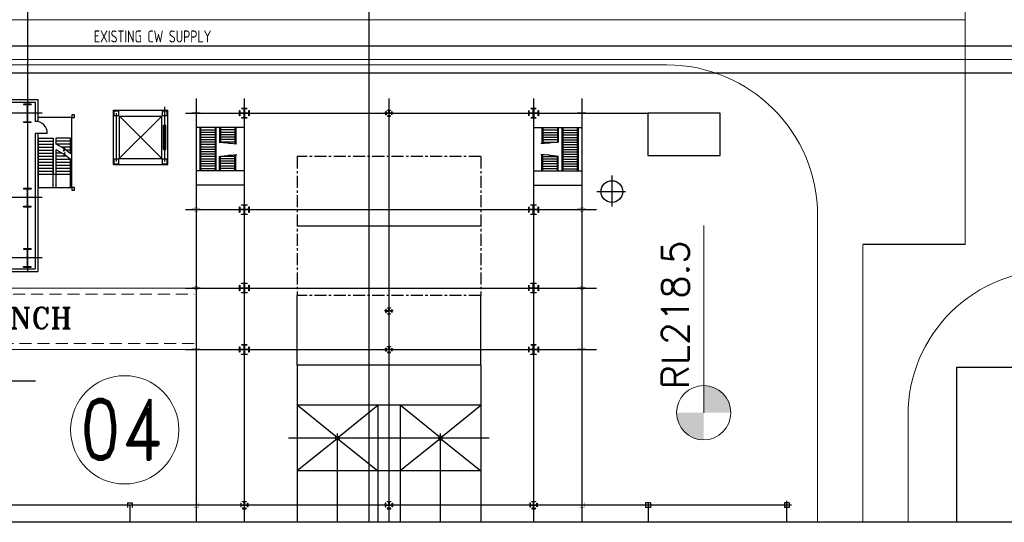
# Model space of a CAD drawing. Extents: x 18893 to 3351893, y -610358 to 406739.
# Tile 98 of 256: x 2094448 to 2176146, y -62790 to -21115. Entities that reach past the tile are written whole.
import ezdxf
from ezdxf.enums import TextEntityAlignment as Align

# ---------------------------------------------------------------- set-up
doc = ezdxf.new("R2010")
doc.units = 0
doc.header["$LTSCALE"] = 800
doc.header["$MEASUREMENT"] = 0
for name, pattern in [('CENTER', [2, 1.25, -0.25, 0.25, -0.25]), ('CONTINOUS', [0]), ('DASHED', [0.75, 0.5, -0.25]), ('HIDDEN', [0.375, 0.25, -0.125]), ('PHANTOM', [2.5, 1.25, -0.25, 0.25, -0.25, 0.25, -0.25])]:
    doc.linetypes.add(name, pattern=pattern)
doc.layers.get('0').update_dxf_attribs({"linetype": 'CONTINUOUS'})
for name, color, linetype in [('COL', 1, 'CENTER'), ('GRID', 8, 'CENTER'), ('grid-20m', 53, 'CONTINUOUS'), ('HATCH', 9, 'CONTINUOUS'), ('KEY PLAN', 251, 'CONTINUOUS'), ('WALL', 6, 'CONTINUOUS')]:
    doc.layers.add(name, color=color, linetype=linetype)
doc.styles.add('ROMAND', font='romand')
doc.styles.add('ROMANS', font='ISO9.shx', dxfattribs={"width": 0.8})
doc.styles.add('ROMANT', font='romant')
doc.styles.add('RS', font='romans.shx')
doc.styles.get("Standard").update_dxf_attribs({"font": 'ISO9'})
doc.dimstyles.get("Standard").update_dxf_attribs({"dimtxt": 0.18, "dimasz": 0.18, "dimexe": 0.18, "dimexo": 0.0625, "dimgap": 0.09, "dimtad": 0, "dimtih": 1, "dimtoh": 1, "dimdec": 4, "dimzin": 0, "dimdsep": 46, "dimtxsty": 'Standard', "dimcen": 0.09, "dimadec": 0, "dimazin": 0, "dimtfac": 1, "dimtdec": 4, "dimtofl": 0, "dimtmove": 0, "dimatfit": 3, "dimfxl": 0, "dimtolj": 1, "dimtzin": 0, "dimarcsym": 0})

# ---------------------------------------------------------------- blocks, each defined once
blk = doc.blocks.new('A$C1C927E47')
at = {"layer": 'COL'}
h = blk.add_hatch(dxfattribs=at)
h.set_pattern_fill('ANSI31', color=256, scale=100, style=0)
h.paths.add_polyline_path([(16, 0), (0, 0), (0, -710), (16, -710)])
h.paths.add_polyline_path([(16, 710), (0, 710), (0, 0), (16, 0)])
h.paths.add_polyline_path([(0, 710), (-16, 710), (-16, 0), (0, 0)])
h.paths.add_polyline_path([(0, 0), (-16, 0), (-16, -710), (0, -710)])
h.paths.add_polyline_path([(-310, -710), (-310, -760), (0, -760), (0, -710)])
h.paths.add_polyline_path([(310, -760), (310, -710), (0, -710), (0, -760)])
h.paths.add_polyline_path([(310, 710), (310, 760), (0, 760), (0, 710)])
h.paths.add_polyline_path([(-310, 760), (-310, 710), (0, 710), (0, 760)])
for p, q in [((310, 760), (-310, 760)), ((-310, 760), (-310, 710)), ((310, 710), (-310, 710)), ((-16, -710), (-16, 710)), ((16, -710), (16, 710)), ((310, 760), (310, 710)), ((-310, -710), (310, -710)), ((-310, -760), (-310, -710)), ((-310, -760), (310, -760)), ((310, -760), (310, -710))]:
    blk.add_line(p, q, dxfattribs=at)
at = {"layer": 'COL', "color": 2}
for p, q in [((44, 0), (-44, 0)), ((0, -792), (0, 792))]:
    blk.add_line(p, q, dxfattribs=at)
blk = doc.blocks.new('t_BRK')
at = {"layer": 'KEY PLAN'}
for p, q in [((0, 1.019), (0, 0.555)), ((0.175, 0.555), (-0.242, 0.375)), ((-0.242, 0.375), (0, 0.375)), ((0, 0.555), (0.175, 0.555)), ((0, 0.375), (0, -0.062))]:
    blk.add_line(p, q, dxfattribs=at)

msp = doc.modelspace()

# ---------------------------------------------------------------- hatches: boundary and pattern name
at = {"layer": 'KEY PLAN', "lineweight": 15}
h = msp.add_hatch(color=256, dxfattribs=at)
h.paths.add_polyline_path([(2151207.83, -53706.64), (2148957.83, -53706.64, 0.41421356), (2151207.83, -55956.64)])
h.paths.add_polyline_path([(2151207.83, -53706.64), (2153457.83, -53706.64, 0.41421356), (2151207.83, -51456.64)])

# ---------------------------------------------------------------- linework, layer by layer
at = {"color": 8, "linetype": 'HIDDEN', "ltscale": 10000}
for p, q in [((2051307.97, -23277.67), (2201338.64, -23277.67)), ((2051307.97, -25527.67), (2201338.64, -25527.67))]:
    msp.add_line(p, q, dxfattribs=at)
at = {"linetype": 'CONTINOUS', "lineweight": 15}
msp.add_lwpolyline([(2201338.64, -62789.76), (1958909.84, -62789.76), (1958909.84, 80115.86)], dxfattribs=at)
at = {"layer": 'GRID', "linetype": 'CENTER', "ltscale": 5000}
for p, q in [((2095084.97, 25178.7), (2095084.97, -42053.69)), ((2096299.62, -28864.67), (2072965.09, -28864.67)), ((2096299.62, -35864.67), (2072965.09, -35864.67)), ((2096299.62, -40864.79), (2072965.09, -40864.72))]:
    msp.add_line(p, q, dxfattribs=at)
at = {"layer": 'grid-20m', "linetype": 'PHANTOM', "ltscale": 12000}
msp.add_line((2123407.97, 80115.86), (2123407.97, -62789.76), dxfattribs=at)
at = {"layer": 'KEY PLAN', "linetype": 'CONTINOUS', "lineweight": 15}
for p, q in [((2172907.97, 80115.86), (2172907.97, -39752.67)), ((2069601.23, -21114.67), (2172907.97, -21114.67)), ((2046807.97, -24402.67), (2201338.64, -24402.67)), ((2148157.97, -24864.25), (2076584.97, -24864.25)), ((2160657.97, -37364.25), (2160657.97, -62789.76)), ((2164407.97, -39752.67), (2164407.97, -62789.76)), ((2168157.97, -53891.4), (2168157.97, -62789.76))]:
    msp.add_line(p, q, dxfattribs=at)
at = {"layer": 'KEY PLAN', "ltscale": 5000}
for p, q in [((2109084.97, -27653.84), (2109084.97, -62789.76)), ((2113084.97, -27653.84), (2113084.97, -62789.76)), ((2137084.97, -27653.84), (2137084.97, -62789.76)), ((2141084.97, -27653.84), (2141084.97, -62789.76)), ((2108214, -28864.67), (2146578.72, -28864.67)), ((2108214, -36864.67), (2142321.75, -36864.67)), ((2117464.97, -38217.67), (2132704.97, -38217.67)), ((2117464.97, -38217.67), (2132704.97, -38217.67)), ((2108214, -43364.67), (2142321.75, -43364.67)), ((2108214, -48464.67), (2142321.75, -48464.67)), ((2120814.97, -62789.76), (2120814.97, -55433.37)), ((2129354.97, -62789.76), (2129354.97, -55433.37)), ((2133405.08, -55804.19), (2116764.87, -55804.19)), ((2158475.5, -61364.67), (2091755.06, -61364.67)), ((2103584.97, -61364.67), (2103584.97, -62789.76))]:
    msp.add_line(p, q, dxfattribs=at)
at = {"layer": 'KEY PLAN', "ltscale": 7500}
msp.add_line((2125084.97, -27653.84), (2125084.97, -62789.76), dxfattribs=at)
at = {"layer": 'KEY PLAN'}
for p, q in [((2106484.97, -32864.67), (2106484.97, -28347.51)), ((2137084.97, -28379.45), (2137084.97, -29351.61)), ((2141084.97, -28479.26), (2141084.97, -29239.3)), ((2102234.97, -28614.67), (2106734.97, -28614.67)), ((2102234.97, -33114.67), (2102234.97, -28614.67)), ((2102284.97, -29064.67), (2102284.97, -28664.67)), ((2102284.97, -28664.67), (2102684.97, -28664.67)), ((2102284.97, -29064.67), (2102684.97, -29064.67)), ((2102484.97, -32864.67), (2102484.97, -28864.67)), ((2102684.97, -29064.67), (2102684.97, -28664.67)), ((2102734.97, -29114.67), (2106234.97, -29114.67)), ((2102734.97, -32614.67), (2102734.97, -29114.67)), ((2106234.97, -32614.67), (2106234.97, -29114.67)), ((2106284.97, -29064.67), (2106284.97, -28664.67)), ((2106284.97, -28664.67), (2106684.97, -28664.67)), ((2106284.97, -29064.67), (2106684.97, -29064.67)), ((2106684.97, -29064.67), (2106684.97, -28664.67)), ((2106734.97, -33114.67), (2106734.97, -28614.67)), ((2109416.91, -28864.67), (2108740.56, -28864.67)), ((2113520.8, -28864.67), (2112629.88, -28864.67)), ((2125449.12, -28864.67), (2124716.07, -28864.67)), ((2137520.8, -28864.67), (2136629.88, -28864.67)), ((2141416.91, -28864.67), (2140740.56, -28864.67)), ((2102284.97, -33064.67), (2102284.97, -32664.67)), ((2102284.97, -32664.67), (2102684.97, -32664.67)), ((2102684.97, -33064.67), (2102684.97, -32664.67)), ((2102734.97, -32614.67), (2106234.97, -32614.67)), ((2106284.97, -33064.67), (2106284.97, -32664.67)), ((2106284.97, -32664.67), (2106684.97, -32664.67)), ((2106684.97, -33064.67), (2106684.97, -32664.67)), ((2102234.97, -33114.67), (2106734.97, -33114.67)), ((2102284.97, -33064.67), (2102684.97, -33064.67)), ((2106284.97, -33064.67), (2106684.97, -33064.67)), ((2143584.97, -34026.51), (2143584.97, -36601)), ((2142325.07, -35364.67), (2144726.6, -35364.67)), ((2137084.97, -36379.45), (2137084.97, -37351.61)), ((2141084.97, -36479.26), (2141084.97, -37239.3)), ((2109416.91, -36864.67), (2108740.56, -36864.67)), ((2113520.8, -36864.67), (2112629.88, -36864.67)), ((2137520.8, -36864.67), (2136629.88, -36864.67)), ((2141416.91, -36864.67), (2140740.56, -36864.67)), ((2137084.97, -42879.45), (2137084.97, -43851.61)), ((2141084.97, -42979.26), (2141084.97, -43739.3)), ((2109416.91, -43364.67), (2108740.56, -43364.67)), ((2113520.8, -43364.67), (2112629.88, -43364.67)), ((2117464.97, -49762.67), (2117464.97, -43970.67)), ((2132704.97, -49762.67), (2132704.97, -43970.67)), ((2137520.8, -43364.67), (2136629.88, -43364.67)), ((2141416.91, -43364.67), (2140740.56, -43364.67)), ((2125449.12, -45264.67), (2124716.07, -45264.67)), ((2137084.97, -47979.45), (2137084.97, -48951.61)), ((2141084.97, -48079.26), (2141084.97, -48839.3)), ((2109416.91, -48464.67), (2108740.56, -48464.67)), ((2113520.8, -48464.67), (2112629.88, -48464.67)), ((2125449.12, -48464.67), (2124716.07, -48464.67)), ((2137520.8, -48464.67), (2136629.88, -48464.67)), ((2141416.91, -48464.67), (2140740.56, -48464.67)), ((2103384.97, -61164.67), (2103384.97, -61564.67)), ((2103384.97, -61164.67), (2103784.97, -61164.67)), ((2103784.97, -61164.67), (2103784.97, -61564.67)), ((2109084.97, -60979.26), (2109084.97, -61739.3)), ((2113084.97, -60938.88), (2113084.97, -61774.04)), ((2137084.97, -60938.88), (2137084.97, -61774.04)), ((2146384.97, -61164.67), (2146384.97, -61564.67)), ((2146784.97, -61164.67), (2146384.97, -61164.67)), ((2146584.97, -61164.67), (2146584.97, -62789.76)), ((2146784.97, -61164.67), (2146784.97, -61564.67)), ((2158298.49, -61164.67), (2157898.49, -61164.67)), ((2157898.49, -61164.67), (2157898.49, -61564.67)), ((2158084.97, -61004.63), (2158084.97, -62789.76)), ((2158298.49, -61164.67), (2158298.49, -61564.67)), ((2109416.91, -61364.67), (2108740.56, -61364.67)), ((2113449.12, -61364.67), (2112716.07, -61364.67)), ((2137449.12, -61364.67), (2136716.07, -61364.67)), ((2141416.91, -61364.67), (2140740.56, -61364.67)), ((2146784.97, -61564.67), (2146384.97, -61564.67)), ((2158298.49, -61564.67), (2157898.49, -61564.67))]:
    msp.add_line(p, q, dxfattribs=at)
at = {"layer": 'KEY PLAN', "linetype": 'Continuous'}
for p, q in [((2106228.72, -29114.67), (2102734.97, -32608.42)), ((2106228.72, -32614.67), (2102734.97, -29120.92)), ((2106378.72, -31864.67), (2106378.72, -29864.67)), ((2106378.72, -29864.67), (2106578.72, -29864.67)), ((2106578.72, -31864.67), (2106578.72, -29864.67)), ((2106378.72, -31864.67), (2106578.72, -31864.67))]:
    msp.add_line(p, q, dxfattribs=at)
at = {"layer": 'KEY PLAN', "linetype": 'ByBlock'}
for p, q in [((2113084.97, -30064.67), (2109084.97, -30064.67)), ((2109384.97, -30064.67), (2109384.97, -33644.67)), ((2109459.97, -30064.67), (2109459.97, -33644.67)), ((2110659.97, -30064.67), (2110659.97, -33644.67)), ((2110734.97, -30064.67), (2110734.97, -33644.67)), ((2111034.97, -30064.67), (2111034.97, -31258.67)), ((2111109.97, -30064.67), (2111109.97, -31266.9)), ((2112309.97, -30064.67), (2112309.97, -31398.6)), ((2112384.97, -30064.67), (2112384.97, -31406.84)), ((2137084.97, -30064.67), (2141084.97, -30064.67)), ((2137784.97, -30064.67), (2137784.97, -31406.84)), ((2137859.97, -30064.67), (2137859.97, -31398.6)), ((2139059.97, -30064.67), (2139059.97, -31266.9)), ((2139134.97, -30064.67), (2139134.97, -31258.67)), ((2139434.97, -30064.67), (2139434.97, -33644.67)), ((2139509.97, -30064.67), (2139509.97, -33644.67)), ((2140709.97, -30064.67), (2140709.97, -33644.67)), ((2140784.97, -30064.67), (2140784.97, -33644.67)), ((2110659.97, -30270.67), (2109459.97, -30270.67)), ((2110659.97, -30470.67), (2109459.97, -30470.67)), ((2110659.97, -30670.67), (2109459.97, -30670.67)), ((2110659.97, -30870.67), (2109459.97, -30870.67)), ((2112309.97, -30258.67), (2111109.97, -30258.67)), ((2112309.97, -30458.67), (2111109.97, -30458.67)), ((2112309.97, -30658.67), (2111109.97, -30658.67)), ((2112309.97, -30858.67), (2111109.97, -30858.67)), ((2137859.97, -30258.67), (2139059.97, -30258.67)), ((2137859.97, -30458.67), (2139059.97, -30458.67)), ((2137859.97, -30658.67), (2139059.97, -30658.67)), ((2137859.97, -30858.67), (2139059.97, -30858.67)), ((2139509.97, -30270.67), (2140709.97, -30270.67)), ((2139509.97, -30470.67), (2140709.97, -30470.67)), ((2139509.97, -30670.67), (2140709.97, -30670.67)), ((2139509.97, -30870.67), (2140709.97, -30870.67)), ((2110659.97, -31070.67), (2109459.97, -31070.67)), ((2110659.97, -31270.67), (2109459.97, -31270.67)), ((2110659.97, -31470.67), (2109459.97, -31470.67)), ((2110659.97, -31670.67), (2109459.97, -31670.67)), ((2112309.97, -31058.67), (2111109.97, -31058.67)), ((2112309.97, -31258.67), (2111109.97, -31258.67)), ((2137859.97, -31058.67), (2139059.97, -31058.67)), ((2137859.97, -31258.67), (2139059.97, -31258.67)), ((2139509.97, -31070.67), (2140709.97, -31070.67)), ((2139509.97, -31270.67), (2140709.97, -31270.67)), ((2139509.97, -31470.67), (2140709.97, -31470.67)), ((2139509.97, -31670.67), (2140709.97, -31670.67)), ((2110659.97, -31870.67), (2109459.97, -31870.67)), ((2110659.97, -32070.67), (2109459.97, -32070.67)), ((2110659.97, -32270.67), (2109459.97, -32270.67)), ((2110659.97, -32470.67), (2109459.97, -32470.67)), ((2110659.97, -32670.67), (2109459.97, -32670.67)), ((2111034.97, -33644.67), (2111034.97, -32450.67)), ((2111109.97, -33644.67), (2111109.97, -32442.44)), ((2112309.97, -32450.67), (2111109.97, -32450.67)), ((2112309.97, -32650.67), (2111109.97, -32650.67)), ((2112309.97, -33644.67), (2112309.97, -32310.73)), ((2112384.97, -33644.67), (2112384.97, -32302.5)), ((2137784.97, -33644.67), (2137784.97, -32302.5)), ((2137859.97, -33644.67), (2137859.97, -32310.73)), ((2137859.97, -32450.67), (2139059.97, -32450.67)), ((2137859.97, -32650.67), (2139059.97, -32650.67)), ((2139059.97, -33644.67), (2139059.97, -32442.44)), ((2139134.97, -33644.67), (2139134.97, -32450.67)), ((2139509.97, -31870.67), (2140709.97, -31870.67)), ((2139509.97, -32070.67), (2140709.97, -32070.67)), ((2139509.97, -32270.67), (2140709.97, -32270.67)), ((2139509.97, -32470.67), (2140709.97, -32470.67)), ((2139509.97, -32670.67), (2140709.97, -32670.67)), ((2110659.97, -32870.67), (2109459.97, -32870.67)), ((2110659.97, -33070.67), (2109459.97, -33070.67)), ((2110659.97, -33270.67), (2109459.97, -33270.67)), ((2110659.97, -33470.67), (2109459.97, -33470.67)), ((2112309.97, -32850.67), (2111109.97, -32850.67)), ((2112309.97, -33050.67), (2111109.97, -33050.67)), ((2112309.97, -33250.67), (2111109.97, -33250.67)), ((2112309.97, -33450.67), (2111109.97, -33450.67)), ((2137859.97, -32850.67), (2139059.97, -32850.67)), ((2137859.97, -33050.67), (2139059.97, -33050.67)), ((2137859.97, -33250.67), (2139059.97, -33250.67)), ((2137859.97, -33450.67), (2139059.97, -33450.67)), ((2139509.97, -32870.67), (2140709.97, -32870.67)), ((2139509.97, -33070.67), (2140709.97, -33070.67)), ((2139509.97, -33270.67), (2140709.97, -33270.67)), ((2139509.97, -33470.67), (2140709.97, -33470.67)), ((2113084.97, -33644.67), (2109084.97, -33644.67)), ((2137084.97, -33644.67), (2141084.97, -33644.67)), ((2113084.97, -34844.67), (2109084.97, -34844.67)), ((2137084.97, -34844.67), (2141084.97, -34844.67)), ((2117464.97, -49762.67), (2117464.97, -58525.67)), ((2132704.97, -49762.67), (2117464.97, -49762.67)), ((2132704.97, -49762.67), (2132704.97, -58525.67)), ((2117464.97, -58525.67), (2117464.97, -62789.76)), ((2126004.97, -58525.67), (2124164.97, -58525.67)), ((2124164.97, -58525.67), (2124164.97, -62789.76)), ((2126004.97, -58525.67), (2126004.97, -62789.76)), ((2132704.97, -58525.67), (2132704.97, -62789.76))]:
    msp.add_line(p, q, dxfattribs=at)
at = {"layer": 'KEY PLAN', "linetype": 'CENTER'}
for p, q in [((2117464.97, -32464.67), (2117464.97, -43970.67)), ((2132704.97, -32464.67), (2117464.97, -32464.67)), ((2132704.97, -32464.67), (2132704.97, -43970.67)), ((2132704.97, -43970.67), (2117464.97, -43970.67))]:
    msp.add_line(p, q, dxfattribs=at)
at = {"layer": 'KEY PLAN', "lineweight": 15}
for p, q in [((2151224.27, -53706.64), (2151224.27, -38178.19)), ((2063907.97, -43379.77), (2108930.37, -43365)), ((2108934.98, -48465), (2063907.97, -48465.28))]:
    msp.add_line(p, q, dxfattribs=at)
at = {"layer": 'KEY PLAN', "linetype": 'CENTER', "ltscale": 5000}
msp.add_line((2172907.97, -39752.67), (2164407.97, -39752.67), dxfattribs=at)
at = {"layer": 'KEY PLAN', "linetype": 'DASHED', "lineweight": 15, "ltscale": 2.5}
for p, q in [((2063908.16, -43879.77), (2108930.56, -43865)), ((2108934.98, -47965), (2063907.97, -47965.28))]:
    msp.add_line(p, q, dxfattribs=at)
at = {"layer": 'KEY PLAN', "ltscale": 0.15}
for p, q in [((2172218.78, -62789.76), (2172218.78, -49936.02)), ((2172218.78, -49936.02), (2180699.94, -49936.02))]:
    msp.add_line(p, q, dxfattribs=at)
at = {"layer": 'KEY PLAN', "ltscale": 0.1}
for p, q in [((2132704.97, -53084.11), (2117464.97, -53084.11)), ((2120674.97, -55664.19), (2117464.97, -53084.11)), ((2120954.97, -55664.19), (2124164.97, -53084.11)), ((2124164.97, -53084.11), (2124164.97, -58525.67)), ((2126004.97, -53084.11), (2126004.97, -58525.67)), ((2129214.97, -55664.19), (2126004.97, -53084.11)), ((2129494.97, -55664.19), (2132704.97, -53084.11)), ((2120674.97, -55944.19), (2117464.97, -58525.67)), ((2120954.97, -55944.19), (2124164.97, -58525.67)), ((2129214.97, -55944.19), (2126004.97, -58525.67)), ((2129494.97, -55944.19), (2132704.97, -58525.67)), ((2124164.97, -58525.67), (2117464.97, -58525.67)), ((2132704.97, -58525.67), (2126004.97, -58525.67))]:
    msp.add_line(p, q, dxfattribs=at)
at = {"layer": 'KEY PLAN'}
for points in [[(1958633.54, 160926.33), (2201338.64, 160249.93), (2201338.64, -62789.76), (1958633.54, -62789.76)], [(2146578.72, -28864.67), (2146578.72, -32364.67), (2152578.72, -32364.67), (2152578.72, -28864.67)]]:
    msp.add_lwpolyline(points, close=True, dxfattribs=at)
for points in [[(2113484.97, -28639.67), (2113484.97, -29089.67), (2113464.97, -29089.67), (2113464.97, -28882.67), (2113102.97, -28882.67), (2113102.97, -29244.67), (2113309.97, -29244.67), (2113309.97, -29264.67), (2112859.97, -29264.67), (2112859.97, -29244.67), (2113066.97, -29244.67), (2113066.97, -28882.67), (2112704.97, -28882.67), (2112704.97, -29089.67), (2112684.97, -29089.67), (2112684.97, -28639.67), (2112704.97, -28639.67), (2112704.97, -28846.67), (2113066.97, -28846.67), (2113066.97, -28484.67), (2112859.97, -28484.67), (2112859.97, -28464.67), (2113309.97, -28464.67), (2113309.97, -28484.67), (2113102.97, -28484.67), (2113102.97, -28846.67), (2113464.97, -28846.67), (2113464.97, -28639.67), (2113484.97, -28639.67)], [(2137484.97, -28639.67), (2137484.97, -29089.67), (2137464.97, -29089.67), (2137464.97, -28882.67), (2137102.97, -28882.67), (2137102.97, -29244.67), (2137309.97, -29244.67), (2137309.97, -29264.67), (2136859.97, -29264.67), (2136859.97, -29244.67), (2137066.97, -29244.67), (2137066.97, -28882.67), (2136704.97, -28882.67), (2136704.97, -29089.67), (2136684.97, -29089.67), (2136684.97, -28639.67), (2136704.97, -28639.67), (2136704.97, -28846.67), (2137066.97, -28846.67), (2137066.97, -28484.67), (2136859.97, -28484.67), (2136859.97, -28464.67), (2137309.97, -28464.67), (2137309.97, -28484.67), (2137102.97, -28484.67), (2137102.97, -28846.67), (2137464.97, -28846.67), (2137464.97, -28639.67), (2137484.97, -28639.67)], [(2125076.97, -28856.67), (2124854.97, -28856.67), (2124854.97, -28739.67), (2124834.97, -28739.67), (2124834.97, -28989.67), (2124854.97, -28989.67), (2124854.97, -28872.67), (2125076.97, -28872.67)], [(2125076.97, -28872.67), (2124854.97, -28872.67), (2124854.97, -28989.67), (2124834.97, -28989.67), (2124834.97, -28739.67), (2124854.97, -28739.67), (2124854.97, -28856.67), (2125076.97, -28856.67)], [(2125076.97, -28856.67), (2124854.97, -28856.67), (2124854.97, -28739.67), (2124834.97, -28739.67), (2124834.97, -28989.67), (2124854.97, -28989.67), (2124854.97, -28872.67), (2125076.97, -28872.67)], [(2125076.97, -28856.67), (2125076.97, -28634.67), (2124959.97, -28634.67), (2124959.97, -28614.67), (2125209.97, -28614.67), (2125209.97, -28634.67), (2125092.97, -28634.67), (2125092.97, -28856.67)], [(2125076.97, -28872.67), (2125076.97, -29094.67), (2124959.97, -29094.67), (2124959.97, -29114.67), (2125209.97, -29114.67), (2125209.97, -29094.67), (2125092.97, -29094.67), (2125092.97, -28872.67)], [(2125092.97, -28856.67), (2125314.97, -28856.67), (2125314.97, -28739.67), (2125334.97, -28739.67), (2125334.97, -28989.67), (2125314.97, -28989.67), (2125314.97, -28872.67), (2125092.97, -28872.67)], [(2113484.97, -36639.67), (2113484.97, -37089.67), (2113464.97, -37089.67), (2113464.97, -36882.67), (2113102.97, -36882.67), (2113102.97, -37244.67), (2113309.97, -37244.67), (2113309.97, -37264.67), (2112859.97, -37264.67), (2112859.97, -37244.67), (2113066.97, -37244.67), (2113066.97, -36882.67), (2112704.97, -36882.67), (2112704.97, -37089.67), (2112684.97, -37089.67), (2112684.97, -36639.67), (2112704.97, -36639.67), (2112704.97, -36846.67), (2113066.97, -36846.67), (2113066.97, -36484.67), (2112859.97, -36484.67), (2112859.97, -36464.67), (2113309.97, -36464.67), (2113309.97, -36484.67), (2113102.97, -36484.67), (2113102.97, -36846.67), (2113464.97, -36846.67), (2113464.97, -36639.67), (2113484.97, -36639.67)], [(2137484.97, -36639.67), (2137484.97, -37089.67), (2137464.97, -37089.67), (2137464.97, -36882.67), (2137102.97, -36882.67), (2137102.97, -37244.67), (2137309.97, -37244.67), (2137309.97, -37264.67), (2136859.97, -37264.67), (2136859.97, -37244.67), (2137066.97, -37244.67), (2137066.97, -36882.67), (2136704.97, -36882.67), (2136704.97, -37089.67), (2136684.97, -37089.67), (2136684.97, -36639.67), (2136704.97, -36639.67), (2136704.97, -36846.67), (2137066.97, -36846.67), (2137066.97, -36484.67), (2136859.97, -36484.67), (2136859.97, -36464.67), (2137309.97, -36464.67), (2137309.97, -36484.67), (2137102.97, -36484.67), (2137102.97, -36846.67), (2137464.97, -36846.67), (2137464.97, -36639.67), (2137484.97, -36639.67)], [(2113484.97, -43139.67), (2113484.97, -43589.67), (2113464.97, -43589.67), (2113464.97, -43382.67), (2113102.97, -43382.67), (2113102.97, -43744.67), (2113309.97, -43744.67), (2113309.97, -43764.67), (2112859.97, -43764.67), (2112859.97, -43744.67), (2113066.97, -43744.67), (2113066.97, -43382.67), (2112704.97, -43382.67), (2112704.97, -43589.67), (2112684.97, -43589.67), (2112684.97, -43139.67), (2112704.97, -43139.67), (2112704.97, -43346.67), (2113066.97, -43346.67), (2113066.97, -42984.67), (2112859.97, -42984.67), (2112859.97, -42964.67), (2113309.97, -42964.67), (2113309.97, -42984.67), (2113102.97, -42984.67), (2113102.97, -43346.67), (2113464.97, -43346.67), (2113464.97, -43139.67), (2113484.97, -43139.67)], [(2137484.97, -43139.67), (2137484.97, -43589.67), (2137464.97, -43589.67), (2137464.97, -43382.67), (2137102.97, -43382.67), (2137102.97, -43744.67), (2137309.97, -43744.67), (2137309.97, -43764.67), (2136859.97, -43764.67), (2136859.97, -43744.67), (2137066.97, -43744.67), (2137066.97, -43382.67), (2136704.97, -43382.67), (2136704.97, -43589.67), (2136684.97, -43589.67), (2136684.97, -43139.67), (2136704.97, -43139.67), (2136704.97, -43346.67), (2137066.97, -43346.67), (2137066.97, -42984.67), (2136859.97, -42984.67), (2136859.97, -42964.67), (2137309.97, -42964.67), (2137309.97, -42984.67), (2137102.97, -42984.67), (2137102.97, -43346.67), (2137464.97, -43346.67), (2137464.97, -43139.67), (2137484.97, -43139.67)], [(2125076.97, -45256.67), (2124854.97, -45256.67), (2124854.97, -45139.67), (2124834.97, -45139.67), (2124834.97, -45389.67), (2124854.97, -45389.67), (2124854.97, -45272.67), (2125076.97, -45272.67)], [(2125076.97, -45272.67), (2124854.97, -45272.67), (2124854.97, -45389.67), (2124834.97, -45389.67), (2124834.97, -45139.67), (2124854.97, -45139.67), (2124854.97, -45256.67), (2125076.97, -45256.67)], [(2125076.97, -45256.67), (2124854.97, -45256.67), (2124854.97, -45139.67), (2124834.97, -45139.67), (2124834.97, -45389.67), (2124854.97, -45389.67), (2124854.97, -45272.67), (2125076.97, -45272.67)], [(2125076.97, -45256.67), (2125076.97, -45034.67), (2124959.97, -45034.67), (2124959.97, -45014.67), (2125209.97, -45014.67), (2125209.97, -45034.67), (2125092.97, -45034.67), (2125092.97, -45256.67)], [(2125076.97, -45272.67), (2125076.97, -45494.67), (2124959.97, -45494.67), (2124959.97, -45514.67), (2125209.97, -45514.67), (2125209.97, -45494.67), (2125092.97, -45494.67), (2125092.97, -45272.67)], [(2125092.97, -45256.67), (2125314.97, -45256.67), (2125314.97, -45139.67), (2125334.97, -45139.67), (2125334.97, -45389.67), (2125314.97, -45389.67), (2125314.97, -45272.67), (2125092.97, -45272.67)], [(2113484.97, -48239.67), (2113484.97, -48689.67), (2113464.97, -48689.67), (2113464.97, -48482.67), (2113102.97, -48482.67), (2113102.97, -48844.67), (2113309.97, -48844.67), (2113309.97, -48864.67), (2112859.97, -48864.67), (2112859.97, -48844.67), (2113066.97, -48844.67), (2113066.97, -48482.67), (2112704.97, -48482.67), (2112704.97, -48689.67), (2112684.97, -48689.67), (2112684.97, -48239.67), (2112704.97, -48239.67), (2112704.97, -48446.67), (2113066.97, -48446.67), (2113066.97, -48084.67), (2112859.97, -48084.67), (2112859.97, -48064.67), (2113309.97, -48064.67), (2113309.97, -48084.67), (2113102.97, -48084.67), (2113102.97, -48446.67), (2113464.97, -48446.67), (2113464.97, -48239.67), (2113484.97, -48239.67)], [(2137484.97, -48239.67), (2137484.97, -48689.67), (2137464.97, -48689.67), (2137464.97, -48482.67), (2137102.97, -48482.67), (2137102.97, -48844.67), (2137309.97, -48844.67), (2137309.97, -48864.67), (2136859.97, -48864.67), (2136859.97, -48844.67), (2137066.97, -48844.67), (2137066.97, -48482.67), (2136704.97, -48482.67), (2136704.97, -48689.67), (2136684.97, -48689.67), (2136684.97, -48239.67), (2136704.97, -48239.67), (2136704.97, -48446.67), (2137066.97, -48446.67), (2137066.97, -48084.67), (2136859.97, -48084.67), (2136859.97, -48064.67), (2137309.97, -48064.67), (2137309.97, -48084.67), (2137102.97, -48084.67), (2137102.97, -48446.67), (2137464.97, -48446.67), (2137464.97, -48239.67), (2137484.97, -48239.67)], [(2125076.97, -48456.67), (2124854.97, -48456.67), (2124854.97, -48339.67), (2124834.97, -48339.67), (2124834.97, -48589.67), (2124854.97, -48589.67), (2124854.97, -48472.67), (2125076.97, -48472.67)], [(2125076.97, -48472.67), (2124854.97, -48472.67), (2124854.97, -48589.67), (2124834.97, -48589.67), (2124834.97, -48339.67), (2124854.97, -48339.67), (2124854.97, -48456.67), (2125076.97, -48456.67)], [(2125076.97, -48456.67), (2124854.97, -48456.67), (2124854.97, -48339.67), (2124834.97, -48339.67), (2124834.97, -48589.67), (2124854.97, -48589.67), (2124854.97, -48472.67), (2125076.97, -48472.67)], [(2125076.97, -48456.67), (2125076.97, -48234.67), (2124959.97, -48234.67), (2124959.97, -48214.67), (2125209.97, -48214.67), (2125209.97, -48234.67), (2125092.97, -48234.67), (2125092.97, -48456.67)], [(2125076.97, -48472.67), (2125076.97, -48694.67), (2124959.97, -48694.67), (2124959.97, -48714.67), (2125209.97, -48714.67), (2125209.97, -48694.67), (2125092.97, -48694.67), (2125092.97, -48472.67)], [(2125092.97, -48456.67), (2125314.97, -48456.67), (2125314.97, -48339.67), (2125334.97, -48339.67), (2125334.97, -48589.67), (2125314.97, -48589.67), (2125314.97, -48472.67), (2125092.97, -48472.67)], [(2113076.97, -61356.67), (2112824.97, -61356.67), (2112824.97, -61214.67), (2112784.97, -61214.67), (2112784.97, -61514.67), (2112824.97, -61514.67), (2112824.97, -61372.67), (2113076.97, -61372.67)], [(2113076.97, -61356.67), (2113076.97, -61104.67), (2112934.97, -61104.67), (2112934.97, -61064.67), (2113234.97, -61064.67), (2113234.97, -61104.67), (2113092.97, -61104.67), (2113092.97, -61356.67)], [(2113092.97, -61356.67), (2113344.97, -61356.67), (2113344.97, -61214.67), (2113384.97, -61214.67), (2113384.97, -61514.67), (2113344.97, -61514.67), (2113344.97, -61372.67), (2113092.97, -61372.67)], [(2125076.97, -61356.67), (2124824.97, -61356.67), (2124824.97, -61214.67), (2124784.97, -61214.67), (2124784.97, -61514.67), (2124824.97, -61514.67), (2124824.97, -61372.67), (2125076.97, -61372.67)], [(2125076.97, -61356.67), (2125076.97, -61104.67), (2124934.97, -61104.67), (2124934.97, -61064.67), (2125234.97, -61064.67), (2125234.97, -61104.67), (2125092.97, -61104.67), (2125092.97, -61356.67)], [(2125092.97, -61356.67), (2125344.97, -61356.67), (2125344.97, -61214.67), (2125384.97, -61214.67), (2125384.97, -61514.67), (2125344.97, -61514.67), (2125344.97, -61372.67), (2125092.97, -61372.67)], [(2137076.97, -61356.67), (2136824.97, -61356.67), (2136824.97, -61214.67), (2136784.97, -61214.67), (2136784.97, -61514.67), (2136824.97, -61514.67), (2136824.97, -61372.67), (2137076.97, -61372.67)], [(2137076.97, -61356.67), (2137076.97, -61104.67), (2136934.97, -61104.67), (2136934.97, -61064.67), (2137234.97, -61064.67), (2137234.97, -61104.67), (2137092.97, -61104.67), (2137092.97, -61356.67)], [(2137092.97, -61356.67), (2137344.97, -61356.67), (2137344.97, -61214.67), (2137384.97, -61214.67), (2137384.97, -61514.67), (2137344.97, -61514.67), (2137344.97, -61372.67), (2137092.97, -61372.67)], [(2113076.97, -61372.67), (2113076.97, -61624.67), (2112934.97, -61624.67), (2112934.97, -61664.67), (2113234.97, -61664.67), (2113234.97, -61624.67), (2113092.97, -61624.67), (2113092.97, -61372.67)], [(2125076.97, -61372.67), (2125076.97, -61624.67), (2124934.97, -61624.67), (2124934.97, -61664.67), (2125234.97, -61664.67), (2125234.97, -61624.67), (2125092.97, -61624.67), (2125092.97, -61372.67)], [(2137076.97, -61372.67), (2137076.97, -61624.67), (2136934.97, -61624.67), (2136934.97, -61664.67), (2137234.97, -61664.67), (2137234.97, -61624.67), (2137092.97, -61624.67), (2137092.97, -61372.67)]]:
    msp.add_lwpolyline(points, dxfattribs=at)
at = {"layer": 'KEY PLAN', "const_width": 10}
for points in [[(2109234.97, -28714.67), (2109234.97, -29014.67), (2108934.97, -29014.67), (2108934.97, -28714.67), (2109234.97, -28714.67)], [(2141234.97, -28714.67), (2141234.97, -29014.67), (2140934.97, -29014.67), (2140934.97, -28714.67), (2141234.97, -28714.67)], [(2109234.97, -36714.67), (2109234.97, -37014.67), (2108934.97, -37014.67), (2108934.97, -36714.67), (2109234.97, -36714.67)], [(2141234.97, -36714.67), (2141234.97, -37014.67), (2140934.97, -37014.67), (2140934.97, -36714.67), (2141234.97, -36714.67)], [(2109234.97, -43214.67), (2109234.97, -43514.67), (2108934.97, -43514.67), (2108934.97, -43214.67), (2109234.97, -43214.67)], [(2141234.97, -43214.67), (2141234.97, -43514.67), (2140934.97, -43514.67), (2140934.97, -43214.67), (2141234.97, -43214.67)], [(2109234.97, -48314.67), (2109234.97, -48614.67), (2108934.97, -48614.67), (2108934.97, -48314.67), (2109234.97, -48314.67)], [(2141234.97, -48314.67), (2141234.97, -48614.67), (2140934.97, -48614.67), (2140934.97, -48314.67), (2141234.97, -48314.67)]]:
    msp.add_lwpolyline(points, dxfattribs=at)
at = {"layer": 'KEY PLAN', "ltscale": 0.1}
for points in [[(2120954.97, -55664.19), (2120954.97, -55944.19), (2120674.97, -55944.19), (2120674.97, -55664.19)], [(2129214.97, -55664.19), (2129214.97, -55944.19), (2129494.97, -55944.19), (2129494.97, -55664.19)]]:
    msp.add_lwpolyline(points, close=True, dxfattribs=at)
at = {"layer": 'KEY PLAN', "const_width": 10}
for points in [[(2109284.97, -61164.67), (2109284.97, -61564.67), (2108884.97, -61564.67), (2108884.97, -61164.67)], [(2141284.97, -61164.67), (2141284.97, -61564.67), (2140884.97, -61564.67), (2140884.97, -61164.67)]]:
    msp.add_lwpolyline(points, close=True, dxfattribs=at)
at = {"layer": 'KEY PLAN'}
msp.add_circle((2143584.97, -35364.67), 900, dxfattribs=at)
at = {"layer": 'KEY PLAN', "lineweight": 15}
for centre, radius in [((2103161.29, -55122.99), 4487.78), ((2151207.83, -53706.64), 2250)]:
    msp.add_circle(centre, radius, dxfattribs=at)
at = {"layer": 'KEY PLAN', "linetype": 'CONTINOUS', "lineweight": 15}
for centre, radius, start, end in [((2148157.97, -37364.25), 12500, 0, 90), ((2180157.97, -53891.4), 12000, 88.96231, 180)]:
    msp.add_arc(centre, radius, start, end, dxfattribs=at)
at = {"layer": 'WALL'}
for p, q in [((2073205.93, -27734.67), (2095964.97, -27734.67)), ((2095964.97, -27734.67), (2095964.97, -29572.6)), ((2095734.97, -30557.2), (2095734.97, -41764.8)), ((2096734.97, -30557.2), (2095734.97, -30557.2)), ((2096734.97, -30557.2), (2095734.97, -30557.2)), ((2095964.97, -30557.2), (2095964.97, -41994.8)), ((2096016.63, -35019.67), (2096016.63, -30934.67)), ((2096016.63, -30934.67), (2097216.63, -30934.67)), ((2097466.65, -31434.67), (2097466.65, -30934.67)), ((2098666.65, -30934.67), (2097466.65, -30934.67)), ((2098666.65, -32232.59), (2098666.65, -30934.67)), ((2096016.63, -31184.67), (2097216.63, -31184.67)), ((2096016.63, -31434.67), (2097216.63, -31434.67)), ((2096016.63, -31684.67), (2097216.63, -31684.67)), ((2097216.65, -35019.67), (2097216.63, -31434.67)), ((2098666.65, -31184.67), (2097466.65, -31184.67)), ((2098666.65, -31434.67), (2097466.65, -31434.67)), ((2098666.65, -31684.67), (2097917.13, -31684.67)), ((2096016.63, -31934.67), (2097216.63, -31934.67)), ((2096016.63, -32184.67), (2097216.63, -32184.67)), ((2096016.63, -32434.67), (2097216.63, -32434.67)), ((2097466.65, -35019.67), (2097466.65, -31899.53)), ((2097529.98, -31934.67), (2097466.65, -31934.67)), ((2097980.46, -32184.67), (2097466.65, -32184.67)), ((2098333.68, -32434.67), (2097466.65, -32434.67)), ((2098666.65, -31934.67), (2098289.14, -31934.67)), ((2098666.65, -32184.67), (2098605.93, -32184.67)), ((2096016.63, -32684.67), (2097216.63, -32684.67)), ((2096016.63, -32934.67), (2097216.63, -32934.67)), ((2096016.63, -33184.67), (2097216.63, -33184.67)), ((2096016.63, -33434.67), (2097216.63, -33434.67)), ((2097466.65, -32684.67), (2098666.65, -32684.67)), ((2097466.65, -32934.67), (2098666.65, -32934.67)), ((2097466.65, -33184.67), (2098666.65, -33184.67)), ((2097466.65, -33434.67), (2098666.65, -33434.67)), ((2098666.65, -35019.67), (2098666.65, -32697.45)), ((2096016.63, -33684.67), (2097216.63, -33684.67)), ((2096016.63, -33934.67), (2097216.63, -33934.67)), ((2097216.63, -33934.67), (2097466.65, -33934.67)), ((2097466.65, -33684.67), (2098666.65, -33684.67)), ((2097466.65, -33934.67), (2098666.65, -33934.67)), ((2073204.97, -41994.8), (2095964.97, -41994.8)), ((2073434.57, -41764.8), (2095734.97, -41764.8))]:
    msp.add_line(p, q, dxfattribs=at)
for points in [[(2073435.94, -27964.67), (2095734.97, -27964.67), (2095734.97, -29557.2)], [(2095964.97, -30557.2), (2095964.97, -35019.67), (2098764.97, -35019.67), (2098764.97, -29219.67), (2095964.97, -29219.67), (2095964.97, -29572.6)], [(2097216.63, -30934.67), (2097216.63, -33934.67)], [(2098670.85, -32235.9), (2098198.88, -31863.44), (2098088.19, -32003.7), (2098213.9, -31647.68), (2098103.21, -31787.94), (2097466.65, -31434.67)], [(2098670.85, -32700.76), (2098198.88, -32328.3), (2098088.19, -32468.56), (2098213.9, -32112.54), (2098103.21, -32252.8), (2097466.65, -31899.53)]]:
    msp.add_lwpolyline(points, dxfattribs=at)
for points in [[(2098994.97, -29219.67), (2098994.97, -28989.67), (2098764.97, -28989.67), (2098764.97, -29219.67)], [(2098994.97, -35249.67), (2098994.97, -35019.67), (2098764.97, -35019.67), (2098764.97, -35249.67)]]:
    msp.add_lwpolyline(points, close=True, dxfattribs=at)
msp.add_arc((2095787.02, -30505.15), 949.38, 356.8571622, 93.1428377, dxfattribs=at)

# ---------------------------------------------------------------- block references
at = {"layer": 'HATCH', "rotation": 180}
for p in [(2095084.97, -28864.67), (2095084.97, -35864.67), (2095084.97, -40864.8)]:
    msp.add_blockref('A$C1C927E47', p, dxfattribs=at)
at = {"layer": 'KEY PLAN', "linetype": 'ByBlock'}
for p, xscale, yscale, zscale, rotation in [((2112384.97, -31406.84), 135.8106531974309, 1358.106531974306, 135.8106531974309, 83.73668112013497), ((2112384.97, -32302.5), -135.8106531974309, 1358.106531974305, 135.8106531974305, 96.26331887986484)]:
    msp.add_blockref('t_BRK', p, dxfattribs=dict(at, xscale=xscale, yscale=yscale, zscale=zscale, rotation=rotation))
at = {"layer": 'KEY PLAN', "linetype": 'HIDDEN', "ltscale": 10000, "xscale": -135.8106531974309, "yscale": 1358.106531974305, "zscale": 135.8106531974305, "rotation": 276.2633188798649}
msp.add_blockref('t_BRK', (2137784.97, -31406.84), dxfattribs=at)
at = {"layer": 'KEY PLAN', "linetype": 'CONTINOUS', "lineweight": 15, "xscale": 135.8106531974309, "yscale": 1358.106531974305, "zscale": 135.8106531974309, "rotation": 263.7366811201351}
msp.add_blockref('t_BRK', (2137784.97, -32302.5), dxfattribs=at)

# ---------------------------------------------------------------- texts
at = {"layer": 'KEY PLAN', "ltscale": 0.15, "style": 'ROMANS', "width": 0.8}
msp.add_text('EXISTING CW SUPPLY', height=1000, dxfattribs=at).set_placement((2105479.65, -22501.75), align=Align.MIDDLE)
at = {"layer": 'KEY PLAN', "style": 'RS'}
msp.add_text('RL218.5', height=2250, rotation=90, dxfattribs=at).set_placement((2149978.62, -51763.03, 402.87))
at = {"layer": 'KEY PLAN', "linetype": 'CONTINOUS', "lineweight": 15, "style": 'ROMANT'}
msp.add_text('AHP PIPE TRENCH', height=1750, dxfattribs=at).set_placement((2075762.11, -46723.28))
at = {"layer": 'KEY PLAN', "lineweight": 15, "style": 'ROMAND', "width": 0.8}
msp.add_text('04', height=5000, dxfattribs=at).set_placement((2099433.11, -57582.95))

# ---------------------------------------------------------------- leaders
at = {"layer": 'KEY PLAN'}
msp.add_leader([(2082889.15, -49553.19), (2086236.11, -51059.94), (2095759.81, -51059.94)], dimstyle='Standard', override={"dimasz": 1500, "dimgap": 0.2, "dimtad": 0}, dxfattribs=at)

doc.saveas('drawing.dxf')
